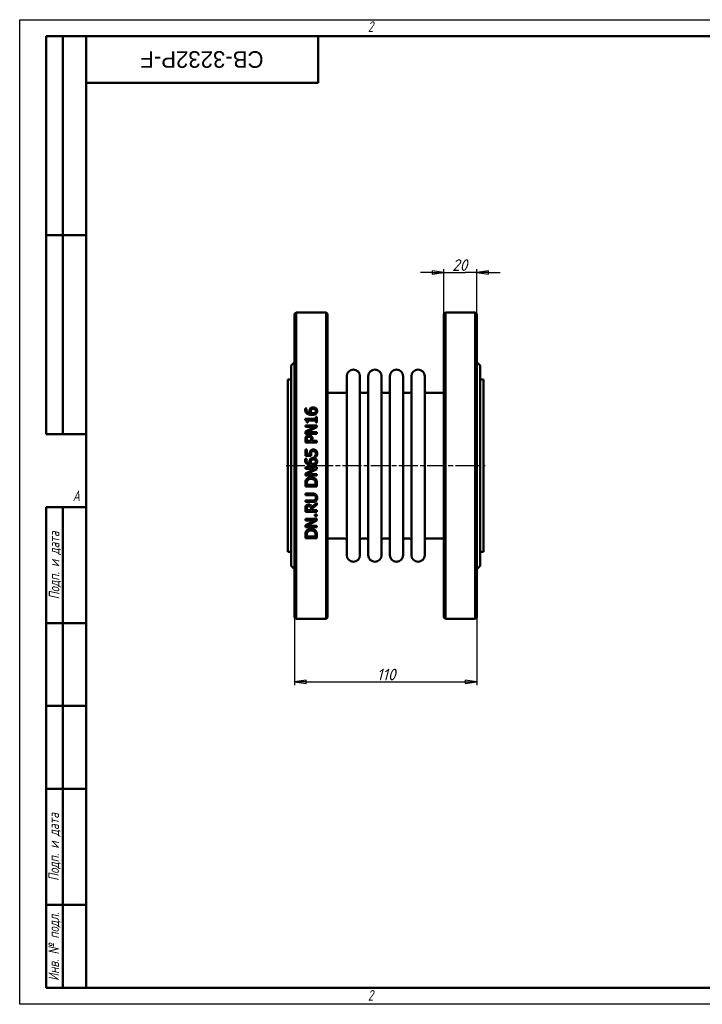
# Model space of a CAD drawing. Header units: millimetres. Extents: x 0 to 840, y 0 to 594.
# Tile 1 of 2: x 0 to 412, y 0 to 594. Entities that reach past the tile are written whole.
import ezdxf
from ezdxf.enums import TextEntityAlignment as Align

# ---------------------------------------------------------------- set-up
doc = ezdxf.new("R2018")
doc.units = ezdxf.units.MM
doc.header["$LTSCALE"] = 2
doc.linetypes.add('CHAIN', pattern=[0.7087, 0.4724, -0.0591, 0.1181, -0.0591])
for name, color, linetype, lineweight in [('Видимый контур (ГОСТ)', 7, 'Continuous', 50), ('Кромка (ГОСТ)', 7, 'Continuous', 50), ('Обозначение (ГОСТ)', 7, 'Continuous', 25), ('Осевая линия (ГОСТ)', 7, 'Continuous', 25), ('Размер (ГОСТ)', 7, 'Continuous', 25), ('Эскизная геометрия (ГОСТ)', 7, 'Continuous', 50)]:
    doc.layers.add(name, color=color, linetype=linetype, lineweight=lineweight)
doc.styles.add('Альтернативный текст (ГОСТ)', font='arial.ttf', dxfattribs={"width": 0.8})
doc.styles.add('Обычный текст (ГОСТ)', font='GOST Common Italic.ttf')
doc.styles.add('Стиль текста110', font='GOST Common Italic.ttf', dxfattribs={"width": 0.8})
doc.styles.add('Стиль текста112', font='GOST Common Italic.ttf', dxfattribs={"width": 0.8})
doc.dimstyles.new('Обычный (ГОСТ)', dxfattribs={"dimscale": 2, "dimtxt": 3.5, "dimasz": 3.5, "dimexe": 1, "dimexo": 0, "dimgap": 0.5, "dimtad": 1, "dimtxsty": 'Обычный текст (ГОСТ)', "dimblk": 'Filled-1', "dimcen": 0.09, "dimdle": 15, "dimclrd": 256, "dimclre": 256, "dimclrt": 256, "dimazin": 2, "dimtfac": 0.714286, "dimtdec": 3, "dimtmove": 0, "dimatfit": 3, "dimfxl": 1, "dimtolj": 1, "dimlwd": 25, "dimlwe": 25, "dimarcsym": 0})

# ---------------------------------------------------------------- blocks, each defined once
blk = doc.blocks.new('Рамки ГОСТ - Рамка')
at = {"layer": 'Кромка (ГОСТ)', "lineweight": 25}
for p, q in [((0, 0), (0, 297)), ((0, 297), (420, 297)), ((420, 0), (0, 0))]:
    blk.add_line(p, q, dxfattribs=at)
at = {"layer": 'Кромка (ГОСТ)'}
for p, q in [((415, 292), (20, 292)), ((20, 292), (20, 5)), ((20, 5), (415, 5))]:
    blk.add_line(p, q, dxfattribs=at)
at = {"layer": 'Кромка (ГОСТ)', "char_height": 3.17, "attachment_point": 1, "style": 'Альтернативный текст (ГОСТ)'}
for s, insert, width in [('\\fGOST Common|b0|i1;{\\H3.1700;2}', (105, 296.5), 5.2328), ('\\fGOST Common|b0|i1;{\\H3.1700;A}', (16, 155), 5.1335), ('\\fGOST Common|b0|i1;{\\H3.1700;2}', (104.99, 4.3), 5.2328)]:
    blk.add_mtext(s, dxfattribs=dict(at, insert=insert, width=width))
blk = doc.blocks.new('ГОСТ - Доп. графы 1')
at = {"layer": 'Эскизная геометрия (ГОСТ)'}
for p, q in [((-12, 0), (-12, 145)), ((-12, 145), (0, 145)), ((-7, 145), (-7, 0)), ((-12, 110), (-7, 110)), ((-7, 110), (0, 110)), ((-12, 85), (-7, 85)), ((-7, 85), (0, 85)), ((-12, 60), (-7, 60)), ((-7, 60), (0, 60)), ((-12, 25), (-7, 25)), ((-7, 25), (0, 25)), ((0, 0), (-12, 0))]:
    blk.add_line(p, q, dxfattribs=at)
at = {"layer": 'Обозначение (ГОСТ)', "char_height": 3.17, "attachment_point": 5, "rotation": 90, "style": 'Альтернативный текст (ГОСТ)'}
for s, insert, width in [('\\fGOST Common|b0|i1;{\\H3.1700;Подп. и дата}', (-9.37, 127.41), 34.7679), ('\\fGOST Common|b0|i1;{\\H3.1700;Подп. и дата}', (-9.5, 42.47), 35.1486), ('\\fGOST Common|b0|i1;{\\H3.1700;Инв. № подл.}', (-9.5, 12.41), 24.9618)]:
    blk.add_mtext(s, dxfattribs=dict(at, insert=insert, width=width))
at = {"layer": 'Обозначение (ГОСТ)', "style": 'Стиль текста112'}
for tag, p in [('Подп._и_дата_2', (-3.53, 127.51)), ('Инв._номер_дубликата', (-3.41, 97.47)), ('Взамен_инв._номера', (-3.46, 72.53)), ('Подп._и_дата_1', (-3.42, 42.35)), ('ИНВЕНТАРНЫЙ_НОМЕР', (-3.33, 12.68))]:
    blk.add_attdef(tag, text='', height=3.17, rotation=90, dxfattribs=at).set_placement(p, align=Align.MIDDLE_CENTER)
blk = doc.blocks.new('ГОСТ - Доп. графы 2')
at = {"layer": 'Эскизная геометрия (ГОСТ)'}
for p, q in [((-12, 0), (-12, 120)), ((-12, 120), (0, 120)), ((-7, 0), (-7, 120)), ((-12, 60), (0, 60)), ((0, 0), (-12, 0))]:
    blk.add_line(p, q, dxfattribs=at)
at = {"layer": 'Обозначение (ГОСТ)', "style": 'Стиль текста112'}
for tag, p in [('Первичная_применяемость', (-3.65, 90.03)), ('Справочный_номер', (-3.55, 30.02))]:
    blk.add_attdef(tag, text='', height=3.17, rotation=90, dxfattribs=at).set_placement(p, align=Align.MIDDLE_CENTER)
blk = doc.blocks.new('ГОСТ - Доп. графы 3')
at = {"layer": 'Эскизная геометрия (ГОСТ)'}
for p, q in [((0, 0), (70, 0)), ((70, 0), (70, -14)), ((70, -14), (0, -14))]:
    blk.add_line(p, q, dxfattribs=at)
at = {"layer": 'Обозначение (ГОСТ)', "style": 'Стиль текста110'}
blk.add_attdef('ОБОЗНАЧЕНИЕ', text='', height=5, rotation=180, dxfattribs=at).set_placement((34.94, -6.97), align=Align.MIDDLE_CENTER)
blk = doc.blocks.new('Filled-1')
at = {"color": 0}
for p, q in [((0, 0), (-1, 0.143)), ((-1, 0.143), (-1, -0.143)), ((-1, 0), (0, 0)), ((-1, -0.143), (0, 0))]:
    blk.add_line(p, q, dxfattribs=at)
at = {"color": 0, "flags": 128}
blk.add_lwpolyline([(-1, -0.143), (0, 0), (-1, 0.143), (-1, -0.143)], dxfattribs=at)
at = {"color": 0}
blk.add_solid([(-1, -0.143), (0, 0), (-1, 0.143), (-1, -0.143)], dxfattribs=at)
blk = doc.blocks.new('*D9')
at = {"layer": 'Defpoints', "color": 0, "linetype": 'Continuous', "transparency": 16777216}
for p in [(165.7, 233.45), (275.7, 233.45), (275.7, 194.45)]:
    blk.add_point(p, dxfattribs=at)
at = {"layer": 'Размер (ГОСТ)', "linetype": 'Continuous', "lineweight": 25, "transparency": 16777216}
for p, q in [((165.7, 233.45), (165.7, 192.45)), ((275.7, 233.45), (275.7, 192.45)), ((172.7, 194.45), (268.7, 194.45))]:
    blk.add_line(p, q, dxfattribs=at)
at = {"layer": 'Размер (ГОСТ)', "linetype": 'Continuous', "lineweight": 25, "transparency": 16777216, "xscale": 7, "yscale": 7, "zscale": 7, "rotation": 180}
blk.add_blockref('Filled-1', (165.7, 194.45), dxfattribs=at)
at = {"layer": 'Размер (ГОСТ)', "linetype": 'Continuous', "lineweight": 25, "transparency": 16777216, "xscale": 7, "yscale": 7, "zscale": 7}
blk.add_blockref('Filled-1', (275.7, 194.45), dxfattribs=at)
at = {"layer": 'Размер (ГОСТ)', "linetype": 'Continuous', "lineweight": 25, "transparency": 16777216, "insert": (215.36, 202.45), "char_height": 7, "attachment_point": 1, "style": 'Обычный текст (ГОСТ)'}
blk.add_mtext('\\A1;110', dxfattribs=at)
blk = doc.blocks.new('*D14')
at = {"layer": 'Defpoints', "color": 0, "linetype": 'Continuous', "transparency": 16777216}
for p in [(275.7, 441.45), (255.7, 416.45), (275.7, 416.45)]:
    blk.add_point(p, dxfattribs=at)
at = {"layer": 'Размер (ГОСТ)', "linetype": 'Continuous', "lineweight": 25, "transparency": 16777216}
for p, q in [((248.7, 441.45), (241.7, 441.45)), ((255.7, 416.45), (255.7, 443.45)), ((255.7, 441.45), (262.7, 441.45)), ((262.7, 441.45), (268.7, 441.45)), ((275.7, 441.45), (268.7, 441.45)), ((275.7, 416.45), (275.7, 443.45)), ((282.7, 441.45), (289.7, 441.45))]:
    blk.add_line(p, q, dxfattribs=at)
at = {"layer": 'Размер (ГОСТ)', "linetype": 'Continuous', "lineweight": 25, "transparency": 16777216, "xscale": 7, "yscale": 7, "zscale": 7}
blk.add_blockref('Filled-1', (255.7, 441.45), dxfattribs=at)
at = {"layer": 'Размер (ГОСТ)', "linetype": 'Continuous', "lineweight": 25, "transparency": 16777216, "xscale": 7, "yscale": 7, "zscale": 7, "rotation": 180}
blk.add_blockref('Filled-1', (275.7, 441.45), dxfattribs=at)
at = {"layer": 'Размер (ГОСТ)', "linetype": 'Continuous', "lineweight": 25, "transparency": 16777216, "insert": (260.8, 449.45), "char_height": 7, "attachment_point": 1, "style": 'Обычный текст (ГОСТ)'}
blk.add_mtext('\\A1;20', dxfattribs=at)

msp = doc.modelspace()

# ---------------------------------------------------------------- linework, layer by layer
at = {"layer": 'Видимый контур (ГОСТ)'}
for p, q in [((165.697, 416.453), (166.697, 417.453)), ((165.697, 416.453), (165.697, 233.453)), ((166.697, 232.453), (166.697, 417.453)), ((166.697, 417.453), (184.697, 417.453)), ((184.697, 417.453), (184.697, 232.453)), ((185.697, 416.453), (184.697, 417.453)), ((185.697, 233.453), (185.697, 416.453)), ((255.697, 416.453), (256.697, 417.453)), ((255.697, 233.453), (255.697, 416.453)), ((256.697, 417.453), (274.697, 417.453)), ((256.697, 417.453), (256.697, 232.453)), ((274.697, 232.453), (274.697, 417.453)), ((275.697, 416.453), (274.697, 417.453)), ((275.697, 416.453), (275.697, 233.453)), ((163.697, 385.453), (165.697, 387.453)), ((277.697, 385.453), (275.697, 387.453)), ((163.697, 385.453), (163.697, 264.453)), ((277.697, 385.453), (277.697, 264.453)), ((161.697, 272.953), (161.697, 376.953)), ((161.697, 376.953), (163.697, 376.953)), ((197.197, 270.953), (197.197, 378.953)), ((205.197, 270.953), (205.197, 378.953)), ((210.197, 270.953), (210.197, 378.953)), ((218.197, 270.953), (218.197, 378.953)), ((223.197, 270.953), (223.197, 378.953)), ((231.197, 270.953), (231.197, 378.953)), ((236.197, 270.953), (236.197, 378.953)), ((244.197, 270.953), (244.197, 378.953)), ((277.697, 376.953), (279.697, 376.953)), ((279.697, 272.953), (279.697, 376.953)), ((185.697, 368.953), (196.197, 368.953)), ((206.197, 368.953), (209.197, 368.953)), ((219.197, 368.953), (222.197, 368.953)), ((232.197, 368.953), (235.197, 368.953)), ((245.197, 368.953), (255.697, 368.953)), ((172.204, 359.522), (173.106, 359.522)), ((173.106, 359.482), (173.106, 359.522)), ((172.216, 353.174), (172.216, 352.448)), ((172.216, 353.174), (178.524, 353.174)), ((173.832, 351.001), (173.191, 351.001)), ((173.832, 351.001), (173.832, 352.272)), ((178.524, 352.272), (173.832, 352.272)), ((178.524, 354.416), (178.524, 353.174)), ((178.524, 354.416), (179.238, 354.416)), ((178.524, 352.272), (178.524, 351.001)), ((179.238, 351.001), (178.524, 351.001)), ((179.238, 351.001), (179.238, 354.416)), ((172.238, 349.231), (179.238, 349.231)), ((172.238, 349.231), (172.238, 348.364)), ((177.781, 348.364), (172.238, 348.364)), ((177.781, 348.364), (172.238, 345.544)), ((172.238, 345.544), (172.238, 344.223)), ((173.203, 345.09), (179.238, 348.188)), ((173.203, 345.09), (179.238, 345.09)), ((179.238, 348.188), (179.238, 349.231)), ((179.238, 344.223), (179.238, 345.09)), ((179.238, 344.223), (172.238, 344.223)), ((172.238, 340.671), (172.238, 338.913)), ((179.238, 338.913), (172.238, 338.913)), ((173.044, 339.843), (173.044, 340.615)), ((173.044, 339.843), (175.835, 339.843)), ((175.835, 340.479), (175.835, 339.843)), ((176.629, 339.843), (176.629, 340.632)), ((176.629, 339.843), (179.238, 339.843)), ((179.238, 338.913), (179.238, 339.843)), ((172.238, 334.658), (172.238, 330.818)), ((172.238, 334.658), (173.061, 334.658)), ((173.061, 331.72), (173.061, 334.658)), ((172.204, 329.02), (173.106, 329.02)), ((175.846, 330.818), (172.238, 330.818)), ((173.061, 331.72), (174.927, 331.72)), ((173.106, 328.98), (173.106, 329.02)), ((177.996, 330.597), (177.996, 330.529)), ((178.989, 330.529), (177.996, 330.529)), ((172.238, 323.983), (179.238, 323.983)), ((172.238, 323.983), (172.238, 323.115)), ((177.781, 323.115), (172.238, 323.115)), ((177.781, 323.115), (172.238, 320.295)), ((173.203, 319.842), (179.238, 322.939)), ((179.238, 322.939), (179.238, 323.983)), ((172.238, 320.295), (172.238, 318.974)), ((179.238, 318.974), (172.238, 318.974)), ((173.203, 319.842), (179.238, 319.842)), ((179.238, 318.974), (179.238, 319.842)), ((172.238, 314.039), (172.238, 312.445)), ((179.238, 312.445), (172.238, 312.445)), ((173.044, 313.375), (173.044, 314.084)), ((173.044, 313.375), (178.433, 313.375)), ((178.433, 314.084), (178.433, 313.375)), ((179.238, 312.445), (179.238, 314.056)), ((172.238, 308.105), (172.238, 307.175)), ((172.238, 308.105), (176.606, 308.105)), ((176.629, 307.175), (172.238, 307.175)), ((172.238, 303.97), (176.606, 303.97)), ((172.238, 303.97), (172.238, 303.039)), ((176.606, 303.039), (172.238, 303.039)), ((172.238, 298.955), (172.238, 297.151)), ((179.238, 297.151), (172.238, 297.151)), ((173.044, 298.082), (173.044, 299.006)), ((173.044, 298.082), (175.676, 298.082)), ((175.676, 298.898), (175.676, 298.082)), ((179.238, 302.569), (176.192, 300.078)), ((176.453, 299.148), (179.238, 301.36)), ((176.453, 298.082), (176.453, 299.148)), ((176.453, 298.082), (179.238, 298.082)), ((179.238, 301.36), (179.238, 302.569)), ((179.238, 297.151), (179.238, 298.082)), ((172.238, 292.817), (172.238, 291.949)), ((172.238, 292.817), (179.238, 292.817)), ((177.781, 291.949), (172.238, 289.13)), ((177.781, 291.949), (172.238, 291.949)), ((173.203, 288.676), (179.238, 291.774)), ((177.9, 295.54), (179.238, 295.54)), ((177.9, 295.54), (177.9, 294.417)), ((179.238, 294.417), (177.9, 294.417)), ((179.238, 294.417), (179.238, 295.54)), ((179.238, 291.774), (179.238, 292.817)), ((172.238, 289.13), (172.238, 287.808)), ((179.238, 287.808), (172.238, 287.808)), ((173.203, 288.676), (179.238, 288.676)), ((179.238, 287.808), (179.238, 288.676)), ((172.238, 282.873), (172.238, 281.279)), ((179.238, 281.279), (172.238, 281.279)), ((173.044, 282.21), (173.044, 282.919)), ((173.044, 282.21), (178.433, 282.21)), ((178.433, 282.919), (178.433, 282.21)), ((179.238, 281.279), (179.238, 282.89)), ((185.697, 280.953), (196.197, 280.953)), ((206.197, 280.953), (209.197, 280.953)), ((219.197, 280.953), (222.197, 280.953)), ((232.197, 280.953), (235.197, 280.953)), ((245.197, 280.953), (255.697, 280.953)), ((161.697, 272.953), (163.697, 272.953)), ((277.697, 272.953), (279.697, 272.953)), ((163.697, 264.453), (165.697, 262.453)), ((277.697, 264.453), (275.697, 262.453)), ((165.697, 233.453), (166.697, 232.453)), ((166.697, 232.453), (184.697, 232.453)), ((185.697, 233.453), (184.697, 232.453)), ((255.697, 233.453), (256.697, 232.453)), ((256.697, 232.453), (274.697, 232.453)), ((275.697, 233.453), (274.697, 232.453))]:
    msp.add_line(p, q, dxfattribs=at)
for centre, radius, start, end in [((201.197, 378.953), 4, 0, 180), ((214.197, 378.953), 4, 0, 180), ((227.197, 378.953), 4, 0, 180), ((240.197, 378.953), 4, 0, 180), ((196.197, 369.953), 1, 270, 0), ((206.197, 369.953), 1, 180, 270), ((209.197, 369.953), 1, 270, 0), ((219.197, 369.953), 1, 180, 270), ((222.197, 369.953), 1, 270, 0), ((232.197, 369.953), 1, 180, 270), ((235.197, 369.953), 1, 270, 0), ((245.197, 369.953), 1, 180, 270), ((196.197, 279.953), 1, 0, 90), ((206.197, 279.953), 1, 90, 180), ((209.197, 279.953), 1, 0, 90), ((219.197, 279.953), 1, 90, 180), ((222.197, 279.953), 1, 0, 90), ((232.197, 279.953), 1, 90, 180), ((235.197, 279.953), 1, 0, 90), ((245.197, 279.953), 1, 90, 180), ((201.197, 270.953), 4, 180, 0), ((214.197, 270.953), 4, 180, 0), ((227.197, 270.953), 4, 180, 0), ((240.197, 270.953), 4, 180, 0)]:
    msp.add_arc(centre, radius, start, end, dxfattribs=at)
for points, knots in [([(172.108, 358.727), (172.108, 358.814), (172.11, 358.902), (172.133, 359.272), (172.174, 359.431), (172.204, 359.522)], [0, 0, 0, 0, 0.02802502, 0.02802502, 0.11964855, 0.11964855, 0.11964855, 0.11964855]), ([(173.237, 356.356), (172.976, 356.542), (172.759, 356.766), (172.465, 357.207), (172.342, 357.434), (172.149, 358.051), (172.108, 358.39), (172.108, 358.727)], [0, 0, 0, 0, 0.09824502, 0.09824502, 0.16624234, 0.16624234, 0.24220547, 0.24220547, 0.24220547, 0.24220547]), ([(173.106, 359.482), (173.064, 359.401), (173.03, 359.3), (172.946, 359.006), (172.919, 358.816), (172.919, 358.603)], [0, 0, 0, 0, 0.02911385, 0.02911385, 0.098908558, 0.098908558, 0.098908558, 0.098908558]), ([(172.919, 358.603), (172.919, 358.337), (172.96, 358.074), (173.151, 357.608), (173.281, 357.415), (173.596, 357.105), (173.808, 356.941), (174.485, 356.662), (174.876, 356.588), (175.256, 356.555)], [0, 0, 0, 0, 0.08538406, 0.08538406, 0.16004028, 0.16004028, 0.22238582, 0.22238582, 0.28904435, 0.28904435, 0.28904435, 0.28904435]), ([(174.768, 358.013), (174.768, 358.146), (174.775, 358.281), (174.799, 358.48), (174.81, 358.547), (174.851, 358.746), (174.888, 358.861), (175.011, 359.12), (175.093, 359.248), (175.182, 359.368)], [0, 0, 0, 0, 0.04288456, 0.04288456, 0.06437866, 0.06437866, 0.10815606, 0.10815606, 0.15498704, 0.15498704, 0.15498704, 0.15498704]), ([(175.256, 356.555), (175.16, 356.693), (175.075, 356.837), (174.899, 357.203), (174.855, 357.364), (174.79, 357.614), (174.768, 357.813), (174.768, 358.013)], [0, 0, 0, 0, 0.05269155, 0.05269155, 0.12828179, 0.12828179, 0.38944735, 0.38944735, 0.38944735, 0.38944735]), ([(175.182, 359.368), (175.277, 359.495), (175.388, 359.609), (175.68, 359.834), (175.841, 359.912), (176.133, 360.025), (176.304, 360.067), (176.64, 360.118), (176.805, 360.129), (176.969, 360.129)], [0, 0, 0, 0, 0.04988144, 0.04988144, 0.11390367, 0.11390367, 0.1944168, 0.1944168, 0.26928335, 0.26928335, 0.26928335, 0.26928335]), ([(175.789, 358.699), (175.722, 358.613), (175.67, 358.52), (175.554, 358.202), (175.546, 357.939), (175.546, 357.803)], [0, 0, 0, 0, 0.03419039, 0.03419039, 0.10833028, 0.10833028, 0.10833028, 0.10833028]), ([(175.546, 357.803), (175.546, 357.679), (175.556, 357.555), (175.601, 357.305), (175.636, 357.182), (175.746, 356.885), (175.831, 356.716), (175.931, 356.555)], [0, 0, 0, 0, 0.03978022, 0.03978022, 0.08146799, 0.08146799, 0.14234425, 0.14234425, 0.14234425, 0.14234425]), ([(177.009, 359.176), (176.832, 359.176), (176.649, 359.161), (176.332, 359.087), (176.214, 359.038), (175.986, 358.904), (175.88, 358.809), (175.789, 358.699)], [0, 0, 0, 0, 0.05298557, 0.05298557, 0.09811986, 0.09811986, 0.15370601, 0.15370601, 0.15370601, 0.15370601]), ([(175.931, 356.555), (175.997, 356.551), (176.063, 356.547), (176.155, 356.542), (176.235, 356.538), (176.374, 356.538)], [0, 0, 0, 0, 0.019767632, 0.019767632, 0.027673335, 0.027673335, 0.027673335, 0.027673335]), ([(176.374, 356.538), (176.624, 356.538), (176.889, 356.55), (177.572, 356.653), (177.82, 356.772), (178.069, 356.913), (178.151, 356.97), (178.223, 357.037)], [0, 0, 0, 0, 0.07513925, 0.07513925, 0.20736208, 0.20736208, 0.27764824, 0.27764824, 0.27764824, 0.27764824]), ([(176.969, 360.129), (177.158, 360.129), (177.345, 360.112), (177.917, 360), (178.197, 359.857), (178.504, 359.666), (178.622, 359.575), (178.728, 359.47)], [0, 0, 0, 0, 0.05647198, 0.05647198, 0.17538173, 0.17538173, 0.261266, 0.261266, 0.261266, 0.261266]), ([(178.62, 357.911), (178.62, 358.086), (178.591, 358.259), (178.459, 358.562), (178.37, 358.685), (178.172, 358.87), (178.047, 358.967), (177.717, 359.094), (177.579, 359.126), (177.299, 359.167), (177.153, 359.176), (177.009, 359.176)], [0, 0, 0, 0, 0.05628577, 0.05628577, 0.10524012, 0.10524012, 0.14030862, 0.14030862, 0.16311072, 0.16311072, 0.18642809, 0.18642809, 0.18642809, 0.18642809]), ([(178.223, 357.037), (178.315, 357.119), (178.398, 357.212), (178.486, 357.354), (178.542, 357.449), (178.608, 357.699), (178.62, 357.804), (178.62, 357.911)], [0, 0, 0, 0, 0.038112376, 0.038112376, 0.052546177, 0.052546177, 0.062676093, 0.062676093, 0.062676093, 0.062676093]), ([(178.728, 359.47), (178.867, 359.336), (178.987, 359.189), (179.152, 358.917), (179.232, 358.764), (179.358, 358.35), (179.386, 358.128), (179.386, 357.905)], [0, 0, 0, 0, 0.06017167, 0.06017167, 0.1007236, 0.1007236, 0.14413865, 0.14413865, 0.14413865, 0.14413865]), ([(179.386, 357.905), (179.386, 357.75), (179.373, 357.596), (179.315, 357.291), (179.271, 357.144), (179.158, 356.886), (179.095, 356.775), (178.942, 356.558), (178.852, 356.456), (178.751, 356.362)], [0, 0, 0, 0, 0.04962549, 0.04962549, 0.09900707, 0.09900707, 0.13976934, 0.13976934, 0.18285895, 0.18285895, 0.18285895, 0.18285895]), ([(173.191, 351.001), (173.191, 351.204), (173.179, 351.422), (173.099, 351.845), (173.036, 351.991), (172.918, 352.167), (172.853, 352.23), (172.703, 352.328), (172.623, 352.364), (172.435, 352.421), (172.325, 352.439), (172.216, 352.448)], [0, 0, 0, 0, 0.06343508, 0.06343508, 0.13438536, 0.13438536, 0.18789812, 0.18789812, 0.23790281, 0.23790281, 0.30021586, 0.30021586, 0.30021586, 0.30021586]), ([(176.164, 355.59), (175.815, 355.59), (175.464, 355.611), (174.539, 355.742), (174.151, 355.879), (173.681, 356.076), (173.45, 356.203), (173.237, 356.356)], [0, 0, 0, 0, 0.10454147, 0.10454147, 0.28052485, 0.28052485, 0.47230178, 0.47230178, 0.47230178, 0.47230178]), ([(178.751, 356.362), (178.614, 356.232), (178.459, 356.123), (178.032, 355.888), (177.78, 355.808), (177.419, 355.701), (177.166, 355.656), (176.667, 355.601), (176.413, 355.59), (176.164, 355.59)], [0, 0, 0, 0, 0.05819384, 0.05819384, 0.14845236, 0.14845236, 0.32968762, 0.32968762, 0.50881359, 0.50881359, 0.50881359, 0.50881359]), ([(172.238, 340.671), (172.238, 340.871), (172.246, 341.075), (172.288, 341.487), (172.321, 341.671), (172.432, 342.073), (172.533, 342.299), (172.675, 342.504)], [0, 0, 0, 0, 0.06064337, 0.06064337, 0.12628312, 0.12628312, 0.22353134, 0.22353134, 0.22353134, 0.22353134]), ([(172.675, 342.504), (172.767, 342.638), (172.873, 342.76), (173.132, 342.988), (173.29, 343.093), (173.598, 343.231), (173.747, 343.274), (174.047, 343.327), (174.198, 343.338), (174.349, 343.338)], [0, 0, 0, 0, 0.04944099, 0.04944099, 0.1042737, 0.1042737, 0.15068152, 0.15068152, 0.19566642, 0.19566642, 0.19566642, 0.19566642]), ([(173.311, 341.863), (173.231, 341.743), (173.174, 341.612), (173.098, 341.348), (173.044, 341.097), (173.044, 340.615)], [0, 0, 0, 0, 0.043625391, 0.043625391, 0.08371288, 0.08371288, 0.08371288, 0.08371288]), ([(174.377, 342.368), (174.186, 342.368), (173.993, 342.342), (173.705, 342.229), (173.606, 342.171), (173.437, 342.028), (173.368, 341.95), (173.311, 341.863)], [0, 0, 0, 0, 0.05740572, 0.05740572, 0.09271543, 0.09271543, 0.12448403, 0.12448403, 0.12448403, 0.12448403]), ([(174.349, 343.338), (174.564, 343.338), (174.776, 343.31), (175.17, 343.2), (175.355, 343.123), (175.662, 342.94), (175.789, 342.841), (175.903, 342.725)], [0, 0, 0, 0, 0.06469454, 0.06469454, 0.12278152, 0.12278152, 0.17169396, 0.17169396, 0.17169396, 0.17169396]), ([(175.415, 341.97), (175.335, 342.05), (175.247, 342.122), (175.038, 342.248), (174.921, 342.294), (174.658, 342.355), (174.516, 342.368), (174.377, 342.368)], [0, 0, 0, 0, 0.03415115, 0.03415115, 0.07382185, 0.07382185, 0.11564064, 0.11564064, 0.11564064, 0.11564064]), ([(175.835, 340.479), (175.835, 340.654), (175.828, 340.837), (175.783, 341.266), (175.741, 341.412), (175.689, 341.572), (175.649, 341.66), (175.548, 341.827), (175.486, 341.903), (175.415, 341.97)], [0, 0, 0, 0, 0.0533584, 0.0533584, 0.13131553, 0.13131553, 0.23727529, 0.23727529, 0.34415482, 0.34415482, 0.34415482, 0.34415482]), ([(175.903, 342.725), (176.076, 342.549), (176.219, 342.351), (176.464, 341.868), (176.524, 341.633), (176.61, 341.2), (176.629, 340.91), (176.629, 340.632)], [0, 0, 0, 0, 0.07488361, 0.07488361, 0.16496229, 0.16496229, 0.31944028, 0.31944028, 0.31944028, 0.31944028]), ([(174.887, 332.355), (174.887, 332.572), (174.898, 332.798), (174.964, 333.265), (175.015, 333.415), (175.122, 333.681), (175.215, 333.835), (175.324, 333.978)], [0, 0, 0, 0, 0.06512093, 0.06512093, 0.14179158, 0.14179158, 0.27053132, 0.27053132, 0.27053132, 0.27053132]), ([(175.324, 333.978), (175.437, 334.127), (175.569, 334.255), (175.972, 334.534), (176.207, 334.601), (176.555, 334.681), (176.79, 334.698), (177.015, 334.698)], [0, 0, 0, 0, 0.05617323, 0.05617323, 0.1472745, 0.1472745, 0.30237119, 0.30237119, 0.30237119, 0.30237119]), ([(175.999, 333.348), (175.911, 333.249), (175.846, 333.135), (175.709, 332.775), (175.676, 332.479), (175.676, 332.202)], [0, 0, 0, 0, 0.03994281, 0.03994281, 0.11572535, 0.11572535, 0.11572535, 0.11572535]), ([(177.009, 333.745), (176.795, 333.745), (176.583, 333.72), (176.357, 333.627), (176.272, 333.588), (176.112, 333.469), (176.052, 333.412), (175.999, 333.348)], [0, 0, 0, 0, 0.064172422, 0.064172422, 0.082278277, 0.082278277, 0.095237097, 0.095237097, 0.095237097, 0.095237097]), ([(178.149, 333.388), (178.029, 333.488), (177.895, 333.566), (177.592, 333.684), (177.363, 333.745), (177.009, 333.745)], [0, 0, 0, 0, 0.047071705, 0.047071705, 0.097681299, 0.097681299, 0.097681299, 0.097681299]), ([(177.015, 334.698), (177.456, 334.698), (177.775, 334.606), (178.249, 334.42), (178.49, 334.274), (178.699, 334.08)], [0, 0, 0, 0, 0.13244883, 0.13244883, 0.30239015, 0.30239015, 0.30239015, 0.30239015]), ([(178.575, 332.378), (178.575, 332.53), (178.553, 332.679), (178.495, 332.867), (178.477, 332.923), (178.417, 333.058), (178.375, 333.13), (178.274, 333.267), (178.215, 333.331), (178.149, 333.388)], [0, 0, 0, 0, 0.04581024, 0.04581024, 0.058944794, 0.058944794, 0.076247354, 0.076247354, 0.094193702, 0.094193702, 0.094193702, 0.094193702]), ([(178.699, 334.08), (178.875, 333.917), (179.014, 333.726), (179.193, 333.378), (179.268, 333.203), (179.366, 332.771), (179.386, 332.566), (179.386, 332.361)], [0, 0, 0, 0, 0.07196314, 0.07196314, 0.11763918, 0.11763918, 0.15692058, 0.15692058, 0.15692058, 0.15692058]), ([(172.108, 328.226), (172.108, 328.363), (172.114, 328.502), (172.137, 328.729), (172.156, 328.876), (172.204, 329.02)], [0, 0, 0, 0, 0.041213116, 0.041213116, 0.068450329, 0.068450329, 0.068450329, 0.068450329]), ([(173.237, 325.855), (172.954, 326.056), (172.72, 326.305), (172.419, 326.79), (172.293, 327.039), (172.137, 327.654), (172.108, 327.94), (172.108, 328.226)], [0, 0, 0, 0, 0.10429082, 0.10429082, 0.17139475, 0.17139475, 0.22652246, 0.22652246, 0.22652246, 0.22652246]), ([(173.106, 328.98), (173.056, 328.883), (173.015, 328.754), (172.961, 328.542), (172.919, 328.364), (172.919, 328.101)], [0, 0, 0, 0, 0.032919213, 0.032919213, 0.056127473, 0.056127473, 0.056127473, 0.056127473]), ([(172.919, 328.101), (172.919, 327.841), (172.958, 327.584), (173.139, 327.127), (173.265, 326.937), (173.587, 326.606), (173.794, 326.455), (174.44, 326.169), (174.856, 326.088), (175.256, 326.053)], [0, 0, 0, 0, 0.07800875, 0.07800875, 0.14761563, 0.14761563, 0.21662202, 0.21662202, 0.30783993, 0.30783993, 0.30783993, 0.30783993]), ([(174.768, 327.511), (174.768, 327.73), (174.786, 327.959), (174.857, 328.257), (174.89, 328.369), (175.024, 328.638), (175.1, 328.756), (175.182, 328.867)], [0, 0, 0, 0, 0.06581809, 0.06581809, 0.09189462, 0.09189462, 0.11415593, 0.11415593, 0.11415593, 0.11415593]), ([(175.256, 326.053), (175.111, 326.262), (174.99, 326.486), (174.853, 326.855), (174.768, 327.115), (174.768, 327.511)], [0, 0, 0, 0, 0.07641424, 0.07641424, 0.11789282, 0.11789282, 0.11789282, 0.11789282]), ([(174.927, 331.72), (174.914, 331.82), (174.904, 331.921), (174.893, 332.1), (174.887, 332.227), (174.887, 332.355)], [0, 0, 0, 0, 0.030358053, 0.030358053, 0.054102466, 0.054102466, 0.054102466, 0.054102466]), ([(175.182, 328.867), (175.323, 329.055), (175.494, 329.209), (175.805, 329.392), (175.989, 329.485), (176.492, 329.605), (176.732, 329.627), (176.969, 329.627)], [0, 0, 0, 0, 0.07045603, 0.07045603, 0.10838969, 0.10838969, 0.14069797, 0.14069797, 0.14069797, 0.14069797]), ([(175.789, 328.197), (175.706, 328.092), (175.646, 327.974), (175.606, 327.83), (175.595, 327.788), (175.557, 327.577), (175.546, 327.439), (175.546, 327.301)], [0, 0, 0, 0, 0.040359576, 0.040359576, 0.045039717, 0.045039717, 0.053499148, 0.053499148, 0.053499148, 0.053499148]), ([(175.546, 327.301), (175.546, 327.096), (175.574, 326.896), (175.678, 326.55), (175.761, 326.326), (175.931, 326.053)], [0, 0, 0, 0, 0.06145032, 0.06145032, 0.10835004, 0.10835004, 0.10835004, 0.10835004]), ([(175.676, 332.202), (175.676, 332.013), (175.687, 331.824), (175.741, 331.35), (175.805, 331.006), (175.846, 330.818)], [0, 0, 0, 0, 0.05702933, 0.05702933, 0.14333061, 0.14333061, 0.14333061, 0.14333061]), ([(177.009, 328.674), (176.754, 328.674), (176.502, 328.644), (176.213, 328.532), (176.116, 328.487), (175.93, 328.35), (175.856, 328.278), (175.789, 328.197)], [0, 0, 0, 0, 0.07659632, 0.07659632, 0.10326947, 0.10326947, 0.12539101, 0.12539101, 0.12539101, 0.12539101]), ([(176.969, 329.627), (177.309, 329.627), (177.641, 329.574), (178.062, 329.411), (178.22, 329.342), (178.508, 329.161), (178.623, 329.071), (178.728, 328.969)], [0, 0, 0, 0, 0.10178978, 0.10178978, 0.13553813, 0.13553813, 0.16090286, 0.16090286, 0.16090286, 0.16090286]), ([(178.62, 327.409), (178.62, 327.577), (178.594, 327.742), (178.474, 328.033), (178.393, 328.152), (178.163, 328.386), (178.025, 328.469), (177.626, 328.635), (177.32, 328.674), (177.009, 328.674)], [0, 0, 0, 0, 0.05038717, 0.05038717, 0.09444808, 0.09444808, 0.1486837, 0.1486837, 0.24955134, 0.24955134, 0.24955134, 0.24955134]), ([(177.996, 330.597), (178.055, 330.677), (178.115, 330.784), (178.22, 330.989), (178.291, 331.137), (178.37, 331.351)], [0, 0, 0, 0, 0.029791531, 0.029791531, 0.059049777, 0.059049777, 0.059049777, 0.059049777]), ([(178.223, 326.535), (178.338, 326.638), (178.441, 326.759), (178.554, 326.99), (178.579, 327.082), (178.611, 327.232), (178.62, 327.32), (178.62, 327.409)], [0, 0, 0, 0, 0.04625988, 0.04625988, 0.07700342, 0.07700342, 0.11911595, 0.11911595, 0.11911595, 0.11911595]), ([(178.37, 331.351), (178.42, 331.494), (178.466, 331.642), (178.535, 331.913), (178.575, 332.092), (178.575, 332.378)], [0, 0, 0, 0, 0.045230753, 0.045230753, 0.084159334, 0.084159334, 0.084159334, 0.084159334]), ([(178.728, 328.969), (178.914, 328.789), (179.067, 328.585), (179.249, 328.208), (179.3, 328.06), (179.37, 327.739), (179.386, 327.572), (179.386, 327.403)], [0, 0, 0, 0, 0.07759244, 0.07759244, 0.12557878, 0.12557878, 0.17616988, 0.17616988, 0.17616988, 0.17616988]), ([(179.386, 327.403), (179.386, 327.139), (179.348, 326.878), (179.208, 326.484), (179.14, 326.347), (178.968, 326.086), (178.866, 325.968), (178.751, 325.86)], [0, 0, 0, 0, 0.07935919, 0.07935919, 0.12555411, 0.12555411, 0.17275231, 0.17275231, 0.17275231, 0.17275231]), ([(179.386, 332.361), (179.386, 332.134), (179.369, 331.909), (179.282, 331.348), (179.175, 330.908), (178.989, 330.529)], [0, 0, 0, 0, 0.06825234, 0.06825234, 0.1707885, 0.1707885, 0.1707885, 0.1707885]), ([(176.164, 325.089), (175.613, 325.089), (175.05, 325.14), (174.204, 325.356), (173.714, 325.512), (173.237, 325.855)], [0, 0, 0, 0, 0.16525331, 0.16525331, 0.26192132, 0.26192132, 0.26192132, 0.26192132]), ([(175.931, 326.053), (175.997, 326.049), (176.064, 326.046), (176.155, 326.04), (176.236, 326.036), (176.374, 326.036)], [0, 0, 0, 0, 0.019866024, 0.019866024, 0.027514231, 0.027514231, 0.027514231, 0.027514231]), ([(178.751, 325.86), (178.559, 325.677), (178.331, 325.537), (177.898, 325.343), (177.636, 325.244), (176.895, 325.112), (176.523, 325.089), (176.164, 325.089)], [0, 0, 0, 0, 0.0794842, 0.0794842, 0.1423781, 0.1423781, 0.19975926, 0.19975926, 0.19975926, 0.19975926]), ([(176.374, 326.036), (176.784, 326.036), (177.205, 326.07), (177.631, 326.205), (177.787, 326.259), (178.039, 326.392), (178.138, 326.457), (178.223, 326.535)], [0, 0, 0, 0, 0.12302562, 0.12302562, 0.15434433, 0.15434433, 0.17560547, 0.17560547, 0.17560547, 0.17560547]), ([(172.238, 314.039), (172.238, 314.343), (172.249, 314.667), (172.315, 315.304), (172.365, 315.528), (172.512, 316.017), (172.63, 316.296), (172.794, 316.546)], [0, 0, 0, 0, 0.0920426, 0.0920426, 0.19330783, 0.19330783, 0.33527255, 0.33527255, 0.33527255, 0.33527255]), ([(172.794, 316.546), (172.954, 316.787), (173.144, 317.001), (173.584, 317.372), (173.894, 317.582), (174.767, 317.901), (175.258, 317.964), (175.744, 317.964)], [0, 0, 0, 0, 0.08695322, 0.08695322, 0.17301383, 0.17301383, 0.26747226, 0.26747226, 0.26747226, 0.26747226]), ([(173.464, 315.933), (173.347, 315.736), (173.255, 315.528), (173.121, 315.081), (173.044, 314.723), (173.044, 314.084)], [0, 0, 0, 0, 0.06902423, 0.06902423, 0.14063214, 0.14063214, 0.14063214, 0.14063214]), ([(175.733, 316.994), (175.312, 316.994), (174.881, 316.939), (174.279, 316.701), (174.082, 316.589), (173.73, 316.3), (173.583, 316.128), (173.464, 315.933)], [0, 0, 0, 0, 0.12620827, 0.12620827, 0.19419528, 0.19419528, 0.26280615, 0.26280615, 0.26280615, 0.26280615]), ([(177.968, 316.018), (177.851, 316.192), (177.712, 316.345), (177.264, 316.702), (176.97, 316.81), (176.439, 316.961), (176.079, 316.994), (175.733, 316.994)], [0, 0, 0, 0, 0.06291658, 0.06291658, 0.17208884, 0.17208884, 0.35586392, 0.35586392, 0.35586392, 0.35586392]), ([(175.744, 317.964), (176.208, 317.964), (176.664, 317.896), (177.479, 317.599), (177.773, 317.419), (178.25, 317.066), (178.487, 316.822), (178.677, 316.535)], [0, 0, 0, 0, 0.13920886, 0.13920886, 0.2600493, 0.2600493, 0.42821585, 0.42821585, 0.42821585, 0.42821585]), ([(178.433, 314.084), (178.433, 314.295), (178.424, 314.51), (178.366, 315.075), (178.307, 315.288), (178.215, 315.596), (178.11, 315.816), (177.968, 316.018)], [0, 0, 0, 0, 0.06375945, 0.06375945, 0.17153845, 0.17153845, 0.53227426, 0.53227426, 0.53227426, 0.53227426]), ([(178.677, 316.535), (178.839, 316.277), (178.97, 316.002), (179.126, 315.493), (179.238, 315.033), (179.238, 314.056)], [0, 0, 0, 0, 0.09156004, 0.09156004, 0.16046665, 0.16046665, 0.16046665, 0.16046665]), ([(176.606, 308.105), (176.977, 308.105), (177.368, 308.077), (177.916, 307.947), (178.095, 307.888), (178.448, 307.697), (178.603, 307.578), (178.739, 307.436)], [0, 0, 0, 0, 0.11109012, 0.11109012, 0.16868422, 0.16868422, 0.22496269, 0.22496269, 0.22496269, 0.22496269]), ([(176.606, 303.97), (176.865, 303.97), (177.159, 303.983), (177.472, 304.041), (177.583, 304.064), (177.823, 304.156), (177.924, 304.208), (178.019, 304.27)], [0, 0, 0, 0, 0.07775032, 0.07775032, 0.09511781, 0.09511781, 0.10906358, 0.10906358, 0.10906358, 0.10906358]), ([(178.739, 303.709), (178.613, 303.58), (178.471, 303.47), (178.113, 303.264), (177.915, 303.198), (177.55, 303.11), (177.366, 303.082), (176.994, 303.047), (176.798, 303.039), (176.606, 303.039)], [0, 0, 0, 0, 0.05488561, 0.05488561, 0.12487119, 0.12487119, 0.19065192, 0.19065192, 0.26009426, 0.26009426, 0.26009426, 0.26009426]), ([(178.019, 306.874), (177.909, 306.947), (177.791, 307.005), (177.57, 307.081), (177.447, 307.115), (177.05, 307.166), (176.833, 307.175), (176.629, 307.175)], [0, 0, 0, 0, 0.03985296, 0.03985296, 0.07012451, 0.07012451, 0.10170191, 0.10170191, 0.10170191, 0.10170191]), ([(178.592, 305.569), (178.592, 305.712), (178.58, 305.855), (178.513, 306.202), (178.452, 306.342), (178.37, 306.507), (178.316, 306.592), (178.184, 306.748), (178.106, 306.816), (178.019, 306.874)], [0, 0, 0, 0, 0.04376964, 0.04376964, 0.10813319, 0.10813319, 0.1845665, 0.1845665, 0.26372702, 0.26372702, 0.26372702, 0.26372702]), ([(178.019, 304.27), (178.144, 304.353), (178.249, 304.456), (178.407, 304.684), (178.477, 304.82), (178.574, 305.188), (178.592, 305.381), (178.592, 305.569)], [0, 0, 0, 0, 0.04543272, 0.04543272, 0.08463355, 0.08463355, 0.12319782, 0.12319782, 0.12319782, 0.12319782]), ([(178.739, 307.436), (178.903, 307.269), (179.037, 307.08), (179.237, 306.665), (179.294, 306.464), (179.371, 306.041), (179.386, 305.801), (179.386, 305.569)], [0, 0, 0, 0, 0.07095565, 0.07095565, 0.14057723, 0.14057723, 0.22238699, 0.22238699, 0.22238699, 0.22238699]), ([(179.386, 305.569), (179.386, 305.372), (179.373, 305.172), (179.31, 304.759), (179.259, 304.579), (179.147, 304.29), (179.085, 304.164), (178.931, 303.923), (178.842, 303.811), (178.739, 303.709)], [0, 0, 0, 0, 0.06064432, 0.06064432, 0.12815463, 0.12815463, 0.18446977, 0.18446977, 0.24180893, 0.24180893, 0.24180893, 0.24180893]), ([(172.238, 298.955), (172.238, 299.145), (172.243, 299.34), (172.267, 299.685), (172.286, 299.877), (172.366, 300.282), (172.466, 300.517), (172.607, 300.736)], [0, 0, 0, 0, 0.05926513, 0.05926513, 0.1077895, 0.1077895, 0.18863139, 0.18863139, 0.18863139, 0.18863139]), ([(172.607, 300.736), (172.688, 300.862), (172.783, 300.977), (173.035, 301.212), (173.176, 301.298), (173.408, 301.417), (173.551, 301.463), (173.844, 301.519), (173.992, 301.53), (174.139, 301.53)], [0, 0, 0, 0, 0.04587689, 0.04587689, 0.10508614, 0.10508614, 0.18523371, 0.18523371, 0.26322277, 0.26322277, 0.26322277, 0.26322277]), ([(173.282, 300.118), (173.213, 300.013), (173.163, 299.898), (173.094, 299.66), (173.044, 299.434), (173.044, 299.006)], [0, 0, 0, 0, 0.038838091, 0.038838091, 0.076926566, 0.076926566, 0.076926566, 0.076926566]), ([(174.212, 300.56), (174.06, 300.56), (173.907, 300.54), (173.641, 300.447), (173.557, 300.394), (173.416, 300.288), (173.343, 300.208), (173.282, 300.118)], [0, 0, 0, 0, 0.04584336, 0.04584336, 0.0849971, 0.0849971, 0.14927977, 0.14927977, 0.14927977, 0.14927977]), ([(174.139, 301.53), (174.382, 301.53), (174.624, 301.501), (175.141, 301.34), (175.347, 301.205), (175.67, 300.938), (175.812, 300.778), (176.038, 300.436), (176.124, 300.26), (176.192, 300.078)], [0, 0, 0, 0, 0.07294238, 0.07294238, 0.16302129, 0.16302129, 0.25983388, 0.25983388, 0.3482213, 0.3482213, 0.3482213, 0.3482213]), ([(175.313, 300.163), (175.244, 300.236), (175.168, 300.299), (174.984, 300.413), (174.851, 300.475), (174.518, 300.548), (174.364, 300.56), (174.212, 300.56)], [0, 0, 0, 0, 0.030525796, 0.030525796, 0.065506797, 0.065506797, 0.093393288, 0.093393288, 0.093393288, 0.093393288]), ([(175.676, 298.898), (175.676, 299.029), (175.67, 299.161), (175.643, 299.435), (175.619, 299.575), (175.567, 299.768), (175.533, 299.854), (175.44, 300.019), (175.382, 300.095), (175.313, 300.163)], [0, 0, 0, 0, 0.04091169, 0.04091169, 0.08575303, 0.08575303, 0.12466336, 0.12466336, 0.16478831, 0.16478831, 0.16478831, 0.16478831]), ([(172.238, 282.873), (172.238, 283.162), (172.248, 283.468), (172.312, 284.134), (172.365, 284.348), (172.485, 284.785), (172.61, 285.101), (172.794, 285.381)], [0, 0, 0, 0, 0.09736074, 0.09736074, 0.22380983, 0.22380983, 0.54835784, 0.54835784, 0.54835784, 0.54835784]), ([(172.794, 285.381), (172.935, 285.592), (173.1, 285.786), (173.562, 286.201), (173.824, 286.349), (174.29, 286.578), (174.591, 286.671), (175.181, 286.778), (175.463, 286.799), (175.744, 286.799)], [0, 0, 0, 0, 0.08177838, 0.08177838, 0.19506855, 0.19506855, 0.36798974, 0.36798974, 0.52000141, 0.52000141, 0.52000141, 0.52000141]), ([(175.733, 285.829), (175.473, 285.829), (175.211, 285.808), (174.649, 285.694), (174.358, 285.586), (173.96, 285.33), (173.834, 285.226), (173.623, 285.002), (173.538, 284.888), (173.464, 284.768)], [0, 0, 0, 0, 0.07788191, 0.07788191, 0.17288301, 0.17288301, 0.22475728, 0.22475728, 0.27071958, 0.27071958, 0.27071958, 0.27071958]), ([(177.968, 284.853), (177.864, 285.007), (177.74, 285.148), (177.409, 285.429), (177.218, 285.533), (176.846, 285.691), (176.622, 285.747), (176.177, 285.815), (175.953, 285.829), (175.733, 285.829)], [0, 0, 0, 0, 0.06007305, 0.06007305, 0.13614959, 0.13614959, 0.23304734, 0.23304734, 0.32592475, 0.32592475, 0.32592475, 0.32592475]), ([(175.744, 286.799), (176.03, 286.799), (176.313, 286.773), (177.112, 286.608), (177.48, 286.419), (177.928, 286.149), (178.119, 286.004), (178.437, 285.693), (178.566, 285.537), (178.677, 285.369)], [0, 0, 0, 0, 0.08563689, 0.08563689, 0.24582516, 0.24582516, 0.38544174, 0.38544174, 0.50612629, 0.50612629, 0.50612629, 0.50612629]), ([(178.677, 285.369), (178.813, 285.153), (178.926, 284.927), (179.107, 284.424), (179.238, 283.942), (179.238, 282.89)], [0, 0, 0, 0, 0.08255172, 0.08255172, 0.17630577, 0.17630577, 0.17630577, 0.17630577]), ([(173.464, 284.768), (173.366, 284.603), (173.287, 284.431), (173.129, 283.976), (173.044, 283.59), (173.044, 282.919)], [0, 0, 0, 0, 0.06225399, 0.06225399, 0.15926898, 0.15926898, 0.15926898, 0.15926898]), ([(178.433, 282.919), (178.433, 283.116), (178.425, 283.317), (178.382, 283.773), (178.347, 283.948), (178.261, 284.328), (178.144, 284.601), (177.968, 284.853)], [0, 0, 0, 0, 0.0665342, 0.0665342, 0.15353223, 0.15353223, 0.43789845, 0.43789845, 0.43789845, 0.43789845])]:
    msp.add_open_spline(points, degree=3, knots=knots, dxfattribs=at)
at = {"layer": 'Осевая линия (ГОСТ)', "linetype": 'CHAIN', "ltscale": 11.993792}
msp.add_line((160.697, 324.953), (280.697, 324.953), dxfattribs=at)

# ---------------------------------------------------------------- block references
at = {"xscale": 2, "yscale": 2, "zscale": 2}
for name, p in [('Рамки ГОСТ - Рамка', (0, 0)), ('ГОСТ - Доп. графы 2', (40, 344)), ('ГОСТ - Доп. графы 1', (40, 10))]:
    msp.add_blockref(name, p, dxfattribs=at)
ref = msp.add_blockref('ГОСТ - Доп. графы 3', (40, 584), dxfattribs=dict(xscale=2, yscale=2, zscale=2))
lines = msp.add_mtext('CB-3232P-F', dxfattribs={"layer": 'Обозначение (ГОСТ)', "insert": (109.884, 570.065), "char_height": 10, "width": 140.24968, "attachment_point": 5, "rotation": 180, "style": 'Стиль текста110'})
ref.add_attrib('ОБОЗНАЧЕНИЕ', '', (109.884, 570.065)).embed_mtext(lines)

# ---------------------------------------------------------------- dimensions: what is measured, and where the dimension line sits
at = {"layer": 'Размер (ГОСТ)', "linetype": 'Continuous', "lineweight": 25}
for base, p1, p2, override, picture, middle in [((275.697, 441.453), (255.697, 416.453), (275.697, 416.453), {"dimgap": 0.5, "dimdec": 2, "dimtol": 0, "dimlim": 0, "dimtp": 0, "dimtm": 0, "dimtdec": 3, "dimtofl": 0}, '*D14', (265.697, 441.453)), ((275.697, 194.453), (165.697, 233.453), (275.697, 233.453), {"dimgap": 0.5, "dimdec": 2, "dimtol": 0, "dimlim": 0, "dimtp": 0, "dimtm": 0, "dimtdec": 3, "dimtofl": 0, "dimatfit": 1}, '*D9', (220.697, 194.453))]:
    dim = msp.add_linear_dim(base=base, p1=p1, p2=p2, angle=180, dimstyle='Обычный (ГОСТ)', override=override, dxfattribs=at)
    dim.commit()
    dim.dimension.update_dxf_attribs({"geometry": picture, "text_midpoint": middle, "dimtype": 160})

doc.saveas('drawing.dxf')
